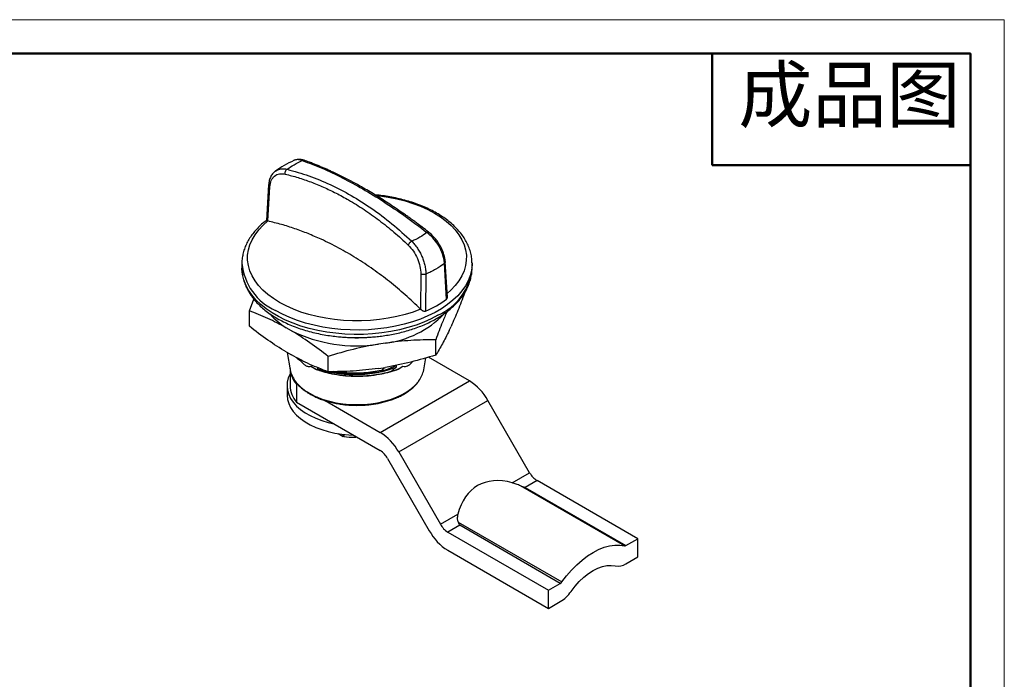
# Model space of a CAD drawing. Header units: millimetres. Extents: x 2869 to 3145, y 1559 to 1751.
# Tile 8 of 8: x 3008 to 3140, y 1662 to 1751. Entities that reach past the tile are written whole.
import ezdxf

# ---------------------------------------------------------------- set-up
doc = ezdxf.new("R2010")
doc.units = ezdxf.units.MM
doc.layers.add('1轮廓实线层', color=7, linetype='Continuous')
doc.layers.add('粗实线层', color=7, linetype='Continuous', lineweight=50)
doc.layers.add('细实线层', color=3, linetype='Continuous', lineweight=18)
doc.styles.add('TEXTSTYLE_2', font='arial.ttf')

msp = doc.modelspace()

# ---------------------------------------------------------------- linework, layer by layer
at = {"layer": '1轮廓实线层', "linetype": 'Continuous', "lineweight": 25}
for p, q in [((3041.124873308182, 1728.553019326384), (3040.846702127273, 1723.778397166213)), ((3041.025037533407, 1723.701435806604), (3041.293407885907, 1728.312475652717)), ((3041.029298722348, 1723.700459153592), (3041.025031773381, 1723.701432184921)), ((3037.523918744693, 1717.960932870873), (3037.523918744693, 1717.370192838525)), ((3065.102386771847, 1713.191814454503), (3064.81684809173, 1717.989305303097)), ((3065.200468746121, 1713.458808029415), (3064.922960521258, 1718.191676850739)), ((3068.522933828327, 1718.061803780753), (3068.523918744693, 1717.960932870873)), ((3068.523918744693, 1717.370192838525), (3068.523918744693, 1717.960932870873)), ((3061.622929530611, 1716.576493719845), (3061.597232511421, 1711.825360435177)), ((3062.307020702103, 1716.540413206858), (3062.275104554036, 1711.559659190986)), ((3038.535031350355, 1711.595056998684), (3039.137722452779, 1713.17245011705)), ((3038.535031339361, 1709.517679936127), (3038.535031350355, 1711.595056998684)), ((3061.597225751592, 1711.82535739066), (3061.593540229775, 1711.828975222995)), ((3065.442253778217, 1708.944741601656), (3065.701072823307, 1709.50235871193)), ((3044.191885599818, 1708.92381765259), (3043.484778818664, 1709.332021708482)), ((3056.869039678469, 1707.261693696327), (3055.903113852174, 1707.112280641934)), ((3063.630520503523, 1705.635814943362), (3063.630520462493, 1707.713191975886)), ((3043.484778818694, 1706.065858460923), (3044.191885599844, 1705.657654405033)), ((3043.615752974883, 1705.990248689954), (3044.034475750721, 1703.65211894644)), ((3045.430521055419, 1704.893494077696), (3044.915645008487, 1705.190725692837)), ((3049.14163309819, 1703.394619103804), (3049.141633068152, 1705.471996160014)), ((3058.346728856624, 1704.03115476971), (3058.346733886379, 1704.23154925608)), ((3062.013361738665, 1703.65211894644), (3062.302322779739, 1705.265664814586)), ((3068.161730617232, 1702.179519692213), (3062.648617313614, 1705.362172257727)), ((3044.00308541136, 1703.827401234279), (3044.00308541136, 1701.529301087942)), ((3047.343610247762, 1703.789091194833), (3046.82873420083, 1704.086322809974)), ((3047.701125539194, 1704.012727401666), (3047.701135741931, 1703.812443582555)), ((3055.903113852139, 1703.846117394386), (3056.86903967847, 1703.995530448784)), ((3056.31699478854, 1703.480707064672), (3056.31699478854, 1703.56236114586)), ((3056.317026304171, 1703.56225244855), (3056.796252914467, 1703.984271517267)), ((3059.219103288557, 1704.086322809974), (3058.704227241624, 1703.789091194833)), ((3043.598918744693, 1701.529301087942), (3043.598918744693, 1700.304489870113)), ((3044.877459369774, 1701.742305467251), (3044.877459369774, 1699.292683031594)), ((3044.877459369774, 1701.742305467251), (3045.170654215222, 1701.573047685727)), ((3056.140915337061, 1695.24005074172), (3068.161730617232, 1702.179519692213)), ((3044.877459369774, 1699.292683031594), (3056.140915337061, 1692.790428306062)), ((3048.723612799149, 1699.521968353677), (3056.140915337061, 1695.24005074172)), ((3058.640915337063, 1692.601035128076), (3070.661730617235, 1699.540504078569)), ((3076.283050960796, 1689.804091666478), (3070.661730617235, 1699.540504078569)), ((3050.475292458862, 1695.088227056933), (3051.144146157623, 1694.686795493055)), ((3051.144146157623, 1694.686795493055), (3051.144146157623, 1694.972867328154)), ((3051.235819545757, 1694.962368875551), (3051.235817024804, 1694.663729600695)), ((3058.640915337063, 1692.601035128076), (3064.262235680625, 1682.864622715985)), ((3057.140915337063, 1691.734822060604), (3062.762235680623, 1681.998409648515)), ((3073.946291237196, 1688.455108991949), (3076.283050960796, 1689.804091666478)), ((3077.283050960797, 1688.748485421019), (3075.688523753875, 1687.827984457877)), ((3090.839400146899, 1680.922571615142), (3077.283050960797, 1688.748485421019)), ((3089.039483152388, 1679.959458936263), (3075.056847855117, 1688.031462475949)), ((3075.688523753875, 1687.827984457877), (3089.244872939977, 1680.002070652)), ((3064.262235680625, 1682.864622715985), (3066.598995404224, 1684.213605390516)), ((3066.635866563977, 1683.170133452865), (3080.618501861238, 1675.098129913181)), ((3066.856762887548, 1682.729517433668), (3065.262235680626, 1681.809016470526)), ((3065.262235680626, 1681.809016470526), (3078.818584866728, 1673.983102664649)), ((3080.413112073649, 1674.903603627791), (3066.856762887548, 1682.729517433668)), ((3089.244872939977, 1680.002070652), (3090.839400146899, 1680.922571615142)), ((3090.839400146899, 1678.472949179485), (3090.839400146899, 1680.922571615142)), ((3065.262235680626, 1679.359394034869), (3078.818584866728, 1671.533480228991)), ((3089.244872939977, 1677.552448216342), (3090.839400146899, 1678.472949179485)), ((3078.818584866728, 1673.983102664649), (3080.413112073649, 1674.903603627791)), ((3078.818584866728, 1671.533480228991), (3078.818584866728, 1673.983102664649)), ((3078.818584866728, 1671.533480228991), (3080.413112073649, 1672.453981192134))]:
    msp.add_line(p, q, dxfattribs=at)
at = {"layer": '1轮廓实线层', "linetype": 'Continuous', "lineweight": 25, "flags": 128}
for points in [[(3055.613148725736, 1727.131061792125), (3056.047237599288, 1727.082462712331), (3057.228629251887, 1726.909842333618), (3058.381285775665, 1726.681480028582), (3059.497329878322, 1726.398936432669), (3060.569134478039, 1726.064142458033), (3061.589374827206, 1725.679386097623), (3062.551078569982, 1725.247296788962), (3063.447673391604, 1724.770827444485), (3064.273031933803, 1724.253234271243), (3065.021513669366, 1723.698054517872), (3065.688003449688, 1723.109082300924), (3066.267946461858, 1722.49034267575), (3066.757379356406, 1721.84606412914), (3067.152957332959, 1721.180649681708), (3067.451976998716, 1720.498646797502), (3067.652394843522, 1719.804716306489), (3067.752841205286, 1719.10360055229), (3067.752629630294, 1718.400090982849), (3067.651761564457, 1717.698995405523), (3067.450926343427, 1717.005105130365), (3067.15149648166, 1716.323162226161), (3066.755518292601, 1715.657827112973), (3066.265697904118, 1715.013646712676), (3065.685382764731, 1714.395023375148), (3065.172656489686, 1713.933142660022)], [(3061.593540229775, 1711.828975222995), (3060.573531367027, 1711.444014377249), (3059.501928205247, 1711.109005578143), (3058.386054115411, 1710.826238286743), (3057.233535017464, 1710.597644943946), (3056.052247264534, 1710.424787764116), (3054.850263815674, 1710.308848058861), (3053.635799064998, 1710.250618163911), (3052.417152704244, 1710.250496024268), (3051.202653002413, 1710.308482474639), (3050.000599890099, 1710.424181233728), (3048.819208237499, 1710.596801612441), (3047.666551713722, 1710.825163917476), (3046.550507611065, 1711.107707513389), (3045.478703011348, 1711.442501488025), (3044.45846266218, 1711.827257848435), (3043.496758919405, 1712.259347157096), (3042.600164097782, 1712.735816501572), (3041.774805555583, 1713.253409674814), (3041.02632382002, 1713.808589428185), (3040.359834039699, 1714.397561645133), (3039.779891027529, 1715.016301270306), (3039.290458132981, 1715.660579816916), (3038.894880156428, 1716.325994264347), (3038.595860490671, 1717.007997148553), (3038.395442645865, 1717.701927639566), (3038.2949962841, 1718.403043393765), (3038.295207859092, 1719.106552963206), (3038.39607592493, 1719.807648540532), (3038.59691114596, 1720.501538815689), (3038.896341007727, 1721.183481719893), (3039.292319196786, 1721.848816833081), (3039.782139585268, 1722.492997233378), (3040.362454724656, 1723.111620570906), (3041.029298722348, 1723.700459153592)], [(3068.523918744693, 1717.960932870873), (3068.520775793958, 1717.780747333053), (3068.445408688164, 1717.061466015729), (3068.270027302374, 1716.348018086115), (3067.995769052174, 1715.645030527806), (3067.624412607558, 1714.957062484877), (3067.158366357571, 1714.288575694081), (3066.60065279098, 1713.643905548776), (3065.954888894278, 1713.027232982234), (3065.225262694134, 1712.442557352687), (3064.416506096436, 1711.89367050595), (3063.533864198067, 1711.38413218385), (3062.583061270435, 1710.917246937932), (3061.570263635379, 1710.496042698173), (3060.502039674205, 1710.123251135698), (3059.385317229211, 1709.801289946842), (3058.227338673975, 1709.532247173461), (3057.035613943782, 1709.31786766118), (3055.817871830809, 1709.159541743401), (3054.582009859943, 1709.058296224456), (3053.336043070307, 1709.014787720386), (3052.088052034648, 1709.029298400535), (3050.846130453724, 1709.101734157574), (3049.618332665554, 1709.231625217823), (3048.412621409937, 1709.418129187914), (3047.236816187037, 1709.660036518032), (3046.098542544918, 1709.955778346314), (3045.00518262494, 1710.303436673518), (3043.96382728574, 1710.700756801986), (3042.981230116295, 1711.145161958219), (3042.063763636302, 1711.633770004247)], [(3063.931687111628, 1711.012931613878), (3063.01019517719, 1710.526854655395), (3062.023938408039, 1710.085159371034), (3060.979313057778, 1709.690710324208), (3059.883093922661, 1709.346065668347), (3058.742390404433, 1709.053460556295), (3057.564600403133, 1708.814792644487), (3056.357362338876, 1708.631609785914), (3055.128505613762, 1708.505099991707), (3053.885999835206, 1708.436083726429), (3052.637903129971, 1708.425008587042), (3051.392309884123, 1708.471946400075), (3050.157298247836, 1708.5765927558), (3048.940877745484, 1708.738268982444), (3047.750937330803, 1708.955926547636), (3046.595194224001, 1709.228153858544), (3045.481143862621, 1709.553185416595), (3044.416011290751, 1709.92891326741), (3043.406704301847, 1710.352900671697), (3042.459768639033, 1710.822397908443), (3041.581345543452, 1711.334360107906), (3040.777131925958, 1711.885466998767), (3040.052343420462, 1712.472144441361), (3039.411680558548, 1713.090587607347), (3038.859298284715, 1713.736785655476), (3038.398779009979, 1714.406547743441), (3038.033109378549, 1715.095530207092), (3037.764660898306, 1715.799264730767), (3037.595174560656, 1716.513187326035), (3037.525749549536, 1717.232667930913), (3037.523918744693, 1717.370192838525)], [(3051.93453196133, 1708.006204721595), (3052.726763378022, 1707.983520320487), (3053.236960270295, 1707.982635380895)], [(3044.00308541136, 1703.105538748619), (3043.774146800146, 1702.573592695), (3043.637172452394, 1702.01901634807), (3043.599699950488, 1701.459248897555), (3043.662126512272, 1700.900224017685), (3043.823790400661, 1700.347867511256), (3044.082977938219, 1699.808034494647), (3044.436941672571, 1699.286447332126), (3044.881929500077, 1698.788634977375), (3045.413224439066, 1698.319874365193), (3046.025194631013, 1697.885134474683), (3046.711353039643, 1697.489023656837), (3047.464426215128, 1697.135740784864), (3048.276431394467, 1696.829030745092), (3049.138761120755, 1696.572144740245), (3049.892801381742, 1696.397387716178)], [(3047.663960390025, 1699.988103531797), (3048.459372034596, 1699.685829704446), (3049.305465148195, 1699.433551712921), (3050.192845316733, 1699.234070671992), (3051.111659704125, 1699.089601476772), (3052.051706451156, 1699.0017482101), (3053.002547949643, 1698.971486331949), (3053.953626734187, 1698.999151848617), (3054.894382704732, 1699.084437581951), (3055.814370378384, 1699.226396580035), (3056.703374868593, 1699.423452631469), (3057.551525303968, 1699.673417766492), (3058.349404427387, 1699.973516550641), (3059.088153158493, 1700.320416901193), (3059.759568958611, 1700.710267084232), (3060.356196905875, 1701.138738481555), (3060.87141246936, 1701.601073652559), (3061.29949506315, 1702.092139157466), (3061.369963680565, 1702.187399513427)], [(3043.598918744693, 1700.304489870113), (3043.599699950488, 1700.234437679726), (3043.662126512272, 1699.675412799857), (3043.823790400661, 1699.123056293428), (3044.082977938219, 1698.583223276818), (3044.436941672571, 1698.061636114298), (3044.881929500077, 1697.563823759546), (3045.413224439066, 1697.095063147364), (3046.025194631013, 1696.660323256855), (3046.711353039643, 1696.264212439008), (3047.464426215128, 1695.910929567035), (3048.276431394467, 1695.604219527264), (3049.138761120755, 1695.347333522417), (3050.042274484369, 1695.142994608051), (3050.97739401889, 1694.993368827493), (3051.93420722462, 1694.900042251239), (3052.53719244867, 1694.870813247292)], [(3080.618501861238, 1675.098129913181), (3081.249346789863, 1675.927406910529), (3081.918364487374, 1676.701114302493), (3082.618420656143, 1677.411001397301), (3083.342050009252, 1678.049498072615), (3084.081535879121, 1678.609795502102), (3084.828992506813, 1679.085918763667), (3085.576449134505, 1679.472790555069), (3086.315935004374, 1679.766285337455), (3087.039564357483, 1679.96327332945), (3087.739620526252, 1680.061653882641), (3088.408638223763, 1680.060377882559), (3089.039483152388, 1679.959458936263)], [(3081.850840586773, 1673.815665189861), (3082.389687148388, 1674.515015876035), (3082.965976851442, 1675.156057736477), (3083.570863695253, 1675.728950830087), (3084.195062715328, 1676.224901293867), (3084.828992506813, 1676.63629632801), (3085.462922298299, 1676.956821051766), (3086.087121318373, 1677.181555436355), (3086.692008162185, 1677.307049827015), (3087.268297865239, 1677.331377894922), (3087.807144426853, 1677.254166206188)]]:
    msp.add_lwpolyline(points, dxfattribs=at)
at = {"layer": '1轮廓实线层', "linetype": 'Continuous', "lineweight": 25}
for centre, radius, start, end in [((3045.262678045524, 1718.717934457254), 7.772929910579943, 185.3804419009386, 245.6980415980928), ((3060.742302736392, 1718.154068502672), 7.820997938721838, 294.0665598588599, 354.2477539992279), ((3056.579246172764, 1724.691085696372), 14.31353082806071, 293.4491639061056, 306.5454589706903), ((3048.098413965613, 1716.980363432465), 8.932119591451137, 220.8417418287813, 238.9007665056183), ((3055.289000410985, 1720.30662545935), 13.14027278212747, 276.9061860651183, 315.9386905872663), ((3052.955451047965, 1726.817378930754), 19.92434728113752, 243.9061972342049, 278.5077248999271), ((3047.568056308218, 1704.091153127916), 3.571609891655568, 184.7325513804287, 221.1204341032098), ((3047.534925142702, 1704.316356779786), 3.562914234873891, 190.7445770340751, 216.5766413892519), ((3058.46751022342, 1704.336012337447), 3.611201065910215, 323.4883906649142, 349.0833292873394), ((3047.503608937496, 1701.608559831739), 3.50142069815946, 181.2970676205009, 221.4075428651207), ((3049.389305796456, 1705.697938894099), 5.875377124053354, 216.6202628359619, 239.2743248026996), ((3064.344198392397, 1696.059422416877), 7.21312296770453, 28.85560887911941, 58.04532835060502), ((3051.247045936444, 1708.492147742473), 9.228069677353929, 238.2230013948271, 247.1524099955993), ((3052.32338311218, 1689.11995346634), 7.21312296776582, 28.85560887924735, 58.04532835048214), ((3054.613902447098, 1690.342389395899), 2.885249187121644, 28.85560887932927, 58.04532835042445), ((3078.810063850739, 1691.19652433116), 2.88524918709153, 208.8556088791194, 238.0453283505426), ((3069.079767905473, 1685.479491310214), 7.213122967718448, 208.8556088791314, 238.0453283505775), ((3066.789248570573, 1684.257055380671), 2.885249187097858, 208.8556088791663, 238.0453283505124), ((3089.088606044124, 1680.23898350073), 0.2838081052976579, 260.0327708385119, 303.408705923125), ((3088.151004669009, 1679.210838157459), 1.98665673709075, 260.0327708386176, 303.4087059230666), ((3080.059060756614, 1675.483120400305), 0.6791112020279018, 301.4225233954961, 325.4654246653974), ((3077.934752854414, 1676.510598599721), 4.753778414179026, 301.4225233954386, 325.4654246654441)]:
    msp.add_arc(centre, radius, start, end, dxfattribs=at)
msp.add_ellipse((3076.520487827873, 1675.512773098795), major_axis=(-7.248138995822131, 12.55346487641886), ratio=0.5773346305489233, start_param=5.751605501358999, end_param=6.814683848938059, dxfattribs=at)
for points, knots in [([(3042.047053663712, 1730.408521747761), (3042.133260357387, 1730.468274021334), (3042.334054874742, 1730.60745032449), (3042.711147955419, 1730.713076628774), (3043.14808634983, 1730.748450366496), (3043.458281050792, 1730.691262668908), (3043.61117062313, 1730.663075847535)], [0, 0, 0, 0, 0.2036785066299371, 0.4744124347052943, 0.7409470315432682, 1, 1, 1, 1]), ([(3044.520699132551, 1731.848159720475), (3044.074131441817, 1731.625735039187), (3043.180212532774, 1731.180495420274), (3042.435875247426, 1730.677071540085), (3042.06338039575, 1730.42513897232)], [0, 0, 0, 0, 0.4995617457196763, 1, 1, 1, 1]), ([(3043.61117065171, 1730.663075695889), (3043.915149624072, 1730.870965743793), (3044.523108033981, 1731.286746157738), (3045.279859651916, 1731.658796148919), (3045.658235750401, 1731.844821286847)], [0, 0, 0, 0, 0.4999996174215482, 0.9999999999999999, 0.9999999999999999, 0.9999999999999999, 0.9999999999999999]), ([(3045.907135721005, 1731.871763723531), (3045.642735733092, 1731.938854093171), (3045.110581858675, 1732.073885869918), (3044.680361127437, 1731.908236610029), (3044.463895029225, 1731.824889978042)], [0, 0, 0, 0, 0.4968487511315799, 1, 1, 1, 1]), ([(3045.658235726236, 1731.844821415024), (3045.420155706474, 1731.907273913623), (3045.101677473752, 1731.990816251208), (3044.759200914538, 1731.93837718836), (3044.609700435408, 1731.898597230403), (3044.535872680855, 1731.857882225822), (3044.520147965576, 1731.849210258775)], [0, 0, 0, 0, 0.5664424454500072, 0.757726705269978, 0.948397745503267, 1, 1, 1, 1]), ([(3045.658235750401, 1731.844821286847), (3046.537739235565, 1731.515183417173), (3048.286385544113, 1730.85979085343), (3051.015161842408, 1729.564081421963), (3053.788241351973, 1728.062255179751), (3056.619596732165, 1726.328713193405), (3059.509412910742, 1724.380878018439), (3061.457070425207, 1722.902438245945), (3062.436668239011, 1722.158839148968)], [0, 0, 0, 0, 0.16863213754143, 0.3352777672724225, 0.499998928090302, 0.6647210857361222, 0.8313674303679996, 1, 1, 1, 1]), ([(3045.658236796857, 1731.844815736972), (3045.705490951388, 1731.863144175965), (3045.77813037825, 1731.891318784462), (3045.86223709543, 1731.886914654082), (3045.89581192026, 1731.873534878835), (3045.906874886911, 1731.869126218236)], [0, 0, 0, 0, 0.555183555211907, 0.853432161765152, 1, 1, 1, 1]), ([(3062.659780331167, 1722.205307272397), (3062.376427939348, 1722.424099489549), (3061.872971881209, 1722.812846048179), (3061.212069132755, 1723.30825704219), (3060.699225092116, 1723.686669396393), (3060.267864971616, 1724.00051093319), (3059.852623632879, 1724.298750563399), (3058.905914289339, 1724.969598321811), (3057.50526041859, 1725.923170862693), (3055.664654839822, 1727.09584612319), (3053.75176672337, 1728.234558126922), (3051.707359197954, 1729.352020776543), (3050.106324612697, 1730.136589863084), (3049.078580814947, 1730.603201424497), (3048.603384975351, 1730.812536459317), (3048.128554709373, 1731.015203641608), (3047.649343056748, 1731.213091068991), (3047.143132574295, 1731.414625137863), (3046.559443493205, 1731.638481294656), (3046.142462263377, 1731.787610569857), (3045.907730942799, 1731.871559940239)], [0, 0, 0, 0, 0.04895032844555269, 0.0869741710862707, 0.1141640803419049, 0.1375723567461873, 0.1615455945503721, 0.1859886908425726, 0.301447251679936, 0.4045521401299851, 0.5076725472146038, 0.6389335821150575, 0.7702267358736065, 0.7997107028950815, 0.8291970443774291, 0.8586859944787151, 0.8886161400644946, 0.9194601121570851, 0.9546616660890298, 1, 1, 1, 1]), ([(3042.04942145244, 1730.407618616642), (3041.938693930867, 1730.323541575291), (3041.688199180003, 1730.133337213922), (3041.405163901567, 1729.696505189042), (3041.189903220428, 1729.150552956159), (3041.145285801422, 1728.728388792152), (3041.123092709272, 1728.518400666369)], [0, 0, 0, 0, 0.2102125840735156, 0.4755561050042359, 0.7391370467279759, 1, 1, 1, 1]), ([(3041.2933997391, 1728.312471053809), (3041.337899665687, 1728.606433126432), (3041.42734435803, 1729.197295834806), (3041.895354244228, 1729.797586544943), (3042.550600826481, 1730.123967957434), (3043.091400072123, 1730.053233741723), (3043.360439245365, 1730.018044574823)], [0, 0, 0, 0, 0.2487144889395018, 0.4999152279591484, 0.7512156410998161, 1, 1, 1, 1]), ([(3043.360439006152, 1730.018045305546), (3043.355272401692, 1730.076476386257), (3043.34733026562, 1730.16629700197), (3043.370321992, 1730.294118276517), (3043.400181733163, 1730.390693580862), (3043.442553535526, 1730.479942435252), (3043.509033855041, 1730.582298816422), (3043.570912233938, 1730.631236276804), (3043.611166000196, 1730.66307158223)], [0, 0, 0, 0, 0.2397544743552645, 0.3685520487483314, 0.5000006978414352, 0.6314492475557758, 0.7602465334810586, 1, 1, 1, 1]), ([(3043.360439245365, 1730.018044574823), (3043.934666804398, 1729.866535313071), (3045.083432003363, 1729.563434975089), (3046.804616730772, 1728.966440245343), (3048.517134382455, 1728.26783779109), (3050.21703859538, 1727.459352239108), (3052.039970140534, 1726.469378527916), (3053.977116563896, 1725.267697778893), (3056.013619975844, 1723.818624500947), (3058.008554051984, 1722.22699853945), (3059.292883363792, 1721.04204706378), (3059.934599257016, 1720.449985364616)], [0, 0, 0, 0, 0.1000422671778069, 0.20013855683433, 0.3002328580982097, 0.4000759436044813, 0.5000214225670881, 0.6249167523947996, 0.7497460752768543, 0.8749604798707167, 1, 1, 1, 1]), ([(3043.61117065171, 1730.663075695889), (3044.590760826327, 1730.391221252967), (3046.538406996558, 1729.850713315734), (3049.428211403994, 1728.647963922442), (3052.259563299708, 1727.179777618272), (3055.032646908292, 1725.412596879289), (3057.761434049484, 1723.37180417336), (3059.510090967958, 1721.778477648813), (3060.389601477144, 1720.97709264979)], [0, 0, 0, 0, 0.1686312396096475, 0.3352769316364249, 0.4999991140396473, 0.6647202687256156, 0.8313665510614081, 1, 1, 1, 1]), ([(3041.132286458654, 1728.543731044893), (3041.129399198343, 1728.531905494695), (3041.117858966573, 1728.48463937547), (3041.168105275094, 1728.398025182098), (3041.251640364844, 1728.340992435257), (3041.293407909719, 1728.312476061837)], [0, 0, 0, 0, 0.1429817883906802, 0.571490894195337, 0.9999999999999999, 0.9999999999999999, 0.9999999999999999, 0.9999999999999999]), ([(3068.514766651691, 1718.074624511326), (3068.509294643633, 1718.259193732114), (3068.496497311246, 1718.690843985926), (3068.366681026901, 1719.370852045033), (3068.146979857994, 1720.085506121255), (3067.843532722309, 1720.769789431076), (3067.472462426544, 1721.416440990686), (3067.024999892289, 1722.043634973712), (3066.504199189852, 1722.647503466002), (3065.913479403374, 1723.224478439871), (3065.256867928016, 1723.771416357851), (3064.538728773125, 1724.285609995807), (3063.763738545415, 1724.764713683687), (3062.936770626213, 1725.206735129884), (3062.062939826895, 1725.609950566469), (3061.147670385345, 1725.97284249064), (3060.197092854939, 1726.294046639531), (3059.218549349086, 1726.572162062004), (3058.222145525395, 1726.806293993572), (3057.224397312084, 1726.993589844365), (3056.297923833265, 1727.131572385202), (3055.703033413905, 1727.190792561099), (3055.440524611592, 1727.216924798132)], [0, 0, 0, 0, 0.03990651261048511, 0.0933289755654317, 0.148323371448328, 0.1986781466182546, 0.2494810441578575, 0.3006843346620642, 0.3521994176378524, 0.4039200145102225, 0.4557448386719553, 0.5075895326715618, 0.5593861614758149, 0.6110719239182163, 0.6626113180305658, 0.7139626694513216, 0.7650671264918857, 0.815826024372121, 0.8660520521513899, 0.9153407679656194, 0.9626422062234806, 1, 1, 1, 1]), ([(3040.855842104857, 1723.80018974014), (3040.785145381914, 1723.748359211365), (3040.490820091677, 1723.532577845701), (3040.028053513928, 1723.122327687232), (3039.472063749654, 1722.570195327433), (3038.980781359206, 1721.987970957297), (3038.552979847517, 1721.380070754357), (3038.193356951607, 1720.747571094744), (3037.906029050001, 1720.092598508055), (3037.691347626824, 1719.41699396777), (3037.565866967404, 1718.723004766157), (3037.511749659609, 1718.244843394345), (3037.525011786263, 1718.000586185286), (3037.525447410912, 1717.992563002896)], [0, 0, 0, 0, 0.03334601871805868, 0.1388264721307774, 0.2446199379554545, 0.3506785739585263, 0.4569767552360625, 0.5635338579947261, 0.6704487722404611, 0.7779388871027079, 0.8863705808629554, 0.9962675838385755, 1, 1, 1, 1]), ([(3040.85302399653, 1723.777706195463), (3040.850035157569, 1723.773782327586), (3040.846983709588, 1723.769776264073), (3040.848525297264, 1723.766503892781), (3040.849340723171, 1723.764965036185), (3040.856903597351, 1723.753782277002), (3040.886411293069, 1723.738772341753), (3040.952705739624, 1723.717900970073), (3041.002416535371, 1723.706585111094), (3041.025037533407, 1723.701435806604)], [0, 0, 0, 0, 0.1055206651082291, 0.10773107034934, 0.123769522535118, 0.1671031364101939, 0.5520312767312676, 0.7961509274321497, 1, 1, 1, 1]), ([(3061.593540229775, 1711.828975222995), (3060.907319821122, 1712.480600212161), (3059.534354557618, 1713.784348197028), (3057.399316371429, 1715.561256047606), (3055.194826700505, 1717.216141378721), (3052.918697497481, 1718.724338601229), (3050.578956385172, 1720.080407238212), (3048.410249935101, 1721.161607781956), (3046.428954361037, 1722.013288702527), (3044.640135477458, 1722.678071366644), (3042.839118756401, 1723.252332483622), (3041.632572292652, 1723.55108354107), (3041.029298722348, 1723.700459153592)], [0, 0, 0, 0, 0.1093597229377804, 0.2188030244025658, 0.3281619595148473, 0.4406996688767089, 0.553329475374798, 0.665867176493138, 0.7491009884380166, 0.8323348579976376, 0.9161673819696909, 1, 1, 1, 1]), ([(3062.436668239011, 1722.158839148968), (3062.132684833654, 1721.929868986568), (3061.524718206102, 1721.471928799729), (3060.767973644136, 1721.142037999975), (3060.389601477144, 1720.97709264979)], [0, 0, 0, 0, 0.5000001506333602, 1, 1, 1, 1]), ([(3064.816847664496, 1717.989305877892), (3064.794930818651, 1718.196405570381), (3064.751227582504, 1718.60937223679), (3064.578155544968, 1719.193011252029), (3064.375499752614, 1719.694845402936), (3064.169903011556, 1720.108914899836), (3063.821242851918, 1720.701033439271), (3063.263496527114, 1721.451062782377), (3062.71180984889, 1721.923314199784), (3062.436668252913, 1722.158839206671)], [0, 0, 0, 0, 0.1437569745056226, 0.2866582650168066, 0.380073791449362, 0.4710198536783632, 0.5588175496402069, 0.7799699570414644, 0.9999999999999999, 0.9999999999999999, 0.9999999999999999, 0.9999999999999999]), ([(3062.436673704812, 1722.158833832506), (3062.47701119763, 1722.181860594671), (3062.539018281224, 1722.21725749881), (3062.604870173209, 1722.225046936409), (3062.641124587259, 1722.220184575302), (3062.65490381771, 1722.206707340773), (3062.659194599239, 1722.202510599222)], [0, 0, 0, 0, 0.4285584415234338, 0.658783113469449, 0.893746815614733, 1, 1, 1, 1]), ([(3064.924768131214, 1718.156986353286), (3064.905370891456, 1718.355544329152), (3064.867197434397, 1718.746303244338), (3064.695906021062, 1719.355740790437), (3064.457764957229, 1719.945786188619), (3064.159022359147, 1720.505182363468), (3063.815349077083, 1721.018898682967), (3063.326183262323, 1721.63013441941), (3062.910357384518, 1721.987856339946), (3062.63804931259, 1722.222114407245)], [0, 0, 0, 0, 0.139924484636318, 0.2753691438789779, 0.406465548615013, 0.5333233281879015, 0.6560563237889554, 0.774764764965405, 1, 1, 1, 1]), ([(3060.389600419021, 1720.977088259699), (3060.342177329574, 1720.949391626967), (3060.269278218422, 1720.906816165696), (3060.173170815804, 1720.821563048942), (3060.103336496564, 1720.748167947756), (3060.042089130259, 1720.669712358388), (3059.975827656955, 1720.566870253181), (3059.950846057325, 1720.496056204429), (3059.934594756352, 1720.449989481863)], [0, 0, 0, 0, 0.2397535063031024, 0.3685507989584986, 0.4999993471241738, 0.6314479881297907, 0.7602455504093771, 0.9999999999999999, 0.9999999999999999, 0.9999999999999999, 0.9999999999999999]), ([(3059.934599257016, 1720.449985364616), (3060.170642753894, 1720.193596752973), (3060.645117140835, 1719.678226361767), (3061.190544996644, 1718.658710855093), (3061.55762158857, 1717.576335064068), (3061.601226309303, 1716.908664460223), (3061.622920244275, 1716.576489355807)], [0, 0, 0, 0, 0.2487840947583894, 0.5000844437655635, 0.7512852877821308, 1, 1, 1, 1]), ([(3060.389601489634, 1720.977092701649), (3060.521684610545, 1720.840678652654), (3060.789669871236, 1720.563906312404), (3061.161233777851, 1720.063265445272), (3061.499927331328, 1719.50923706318), (3061.783940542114, 1718.926760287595), (3062.011525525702, 1718.329239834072), (3062.178787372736, 1717.726957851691), (3062.288396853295, 1717.116778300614), (3062.300791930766, 1716.733173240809), (3062.307020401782, 1716.540413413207)], [0, 0, 0, 0, 0.1213718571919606, 0.2462530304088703, 0.373106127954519, 0.5002354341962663, 0.6190928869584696, 0.7433271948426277, 0.8710230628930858, 1, 1, 1, 1]), ([(3053.023918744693, 1707.999521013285), (3053.42694636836, 1708.004603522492), (3053.99302388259, 1708.011742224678), (3054.825541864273, 1708.059370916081), (3055.532422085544, 1708.116312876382), (3056.3672806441, 1708.211218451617), (3057.232229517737, 1708.339647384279), (3058.12214098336, 1708.505673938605), (3059.019850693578, 1708.709911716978), (3059.91382471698, 1708.952763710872), (3060.794393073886, 1709.234039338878), (3061.653486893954, 1709.553192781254), (3062.484198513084, 1709.909409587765), (3063.280510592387, 1710.301688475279), (3064.03709860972, 1710.728901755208), (3064.749157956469, 1711.189828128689), (3065.412244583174, 1711.683148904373), (3066.022210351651, 1712.20746438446), (3066.575121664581, 1712.761289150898), (3067.067229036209, 1713.343058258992), (3067.494820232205, 1713.951080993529), (3067.854456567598, 1714.583547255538), (3068.141942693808, 1715.238530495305), (3068.355972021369, 1715.914125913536), (3068.483936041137, 1716.608141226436), (3068.536812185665, 1717.137551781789), (3068.518082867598, 1717.433015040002), (3068.51432695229, 1717.492266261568)], [0, 0, 0, 0, 0.05002558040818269, 0.07026405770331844, 0.1038170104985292, 0.1385690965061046, 0.1757592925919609, 0.2144665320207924, 0.254321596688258, 0.2950324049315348, 0.3363954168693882, 0.3782639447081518, 0.4205315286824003, 0.4631204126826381, 0.505973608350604, 0.5490491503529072, 0.5923122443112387, 0.63572830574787, 0.6792732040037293, 0.7229272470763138, 0.7666798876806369, 0.8105391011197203, 0.8545455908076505, 0.8987888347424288, 0.9434196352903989, 0.9886535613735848, 1, 1, 1, 1]), ([(3064.816848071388, 1717.989305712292), (3064.436008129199, 1717.718404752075), (3063.674327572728, 1717.176602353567), (3062.762789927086, 1716.752476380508), (3062.307020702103, 1716.540413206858)], [0, 0, 0, 0, 0.4999995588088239, 0.9999999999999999, 0.9999999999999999, 0.9999999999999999, 0.9999999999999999]), ([(3064.918950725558, 1718.182961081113), (3064.918155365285, 1718.151299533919), (3064.916425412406, 1718.082433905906), (3064.851873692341, 1718.021929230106), (3064.817000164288, 1717.989242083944)], [0, 0, 0, 0, 0.4597583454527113, 0.9999999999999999, 0.9999999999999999, 0.9999999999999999, 0.9999999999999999]), ([(3037.528430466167, 1717.344958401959), (3037.534388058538, 1717.130845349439), (3037.547221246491, 1716.669626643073), (3037.680724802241, 1715.960250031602), (3037.900963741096, 1715.245625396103), (3038.204277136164, 1714.561334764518), (3038.575382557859, 1713.914685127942), (3039.022835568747, 1713.287490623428), (3039.543638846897, 1712.68362227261), (3040.134357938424, 1712.10664725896), (3040.790969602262, 1711.559709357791), (3041.50910870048, 1711.045515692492), (3042.284098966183, 1710.566412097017), (3043.111066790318, 1710.124390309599), (3043.98489793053, 1709.721176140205), (3044.900166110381, 1709.358279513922), (3045.850748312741, 1709.037092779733), (3046.829274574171, 1708.758913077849), (3047.825741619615, 1708.525016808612), (3048.823261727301, 1708.336870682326), (3049.795844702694, 1708.195105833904), (3050.654848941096, 1708.103323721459), (3051.42321366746, 1708.045868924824), (3052.183248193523, 1708.007770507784), (3052.723098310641, 1708.002472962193), (3053.023918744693, 1707.999521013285)], [0, 0, 0, 0, 0.04133198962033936, 0.08903281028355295, 0.1381372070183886, 0.18309889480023, 0.228460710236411, 0.2741800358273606, 0.3201777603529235, 0.366358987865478, 0.412633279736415, 0.4589253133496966, 0.5051744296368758, 0.55132455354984, 0.5973439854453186, 0.6431955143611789, 0.6888265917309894, 0.734149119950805, 0.7789958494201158, 0.8230056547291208, 0.8652410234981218, 0.9044474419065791, 0.9323413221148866, 0.9622985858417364, 0.9999999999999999, 0.9999999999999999, 0.9999999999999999, 0.9999999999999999]), ([(3067.512806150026, 1714.000071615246), (3067.213790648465, 1713.197330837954), (3066.613837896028, 1711.58669013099), (3066.005976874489, 1710.198617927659), (3065.701072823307, 1709.50235871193)], [0, 0, 0, 0, 0.4983984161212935, 1, 1, 1, 1]), ([(3065.102539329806, 1713.191752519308), (3065.117964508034, 1713.206134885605), (3065.15121852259, 1713.237140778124), (3065.195866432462, 1713.324349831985), (3065.197279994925, 1713.405480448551), (3065.198210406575, 1713.458880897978)], [0, 0, 0, 0, 0.2282259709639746, 0.4920156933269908, 1, 1, 1, 1]), ([(3043.484778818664, 1709.332021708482), (3042.657549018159, 1709.7706658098), (3040.996840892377, 1710.651267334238), (3039.357690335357, 1711.27967230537), (3038.535031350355, 1711.595056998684)], [0, 0, 0, 0, 0.4981187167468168, 1, 1, 1, 1]), ([(3061.597232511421, 1711.825360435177), (3061.619001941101, 1711.804867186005), (3061.666828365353, 1711.759844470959), (3061.75263490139, 1711.696399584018), (3061.837769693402, 1711.642067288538), (3061.898347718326, 1711.61028157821), (3061.929301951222, 1711.595710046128), (3061.937825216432, 1711.591833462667), (3061.940474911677, 1711.590643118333), (3062.000184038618, 1711.564326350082), (3062.0906781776, 1711.535040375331), (3062.204220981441, 1711.535727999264), (3062.252716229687, 1711.552017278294), (3062.275221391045, 1711.559576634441)], [0, 0, 0, 0, 0.1219842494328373, 0.2679937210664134, 0.4020201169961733, 0.4984692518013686, 0.5244084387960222, 0.5317997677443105, 0.5341007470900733, 0.5354719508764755, 0.780268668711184, 0.8980294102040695, 0.9999999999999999, 0.9999999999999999, 0.9999999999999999, 0.9999999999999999]), ([(3065.134572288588, 1711.488202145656), (3064.934655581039, 1711.029103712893), (3064.429799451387, 1709.869727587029), (3063.931499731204, 1708.525264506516), (3063.630520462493, 1707.713191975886)], [0, 0, 0, 0, 0.3959874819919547, 0.9999999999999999, 0.9999999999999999, 0.9999999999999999, 0.9999999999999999]), ([(3043.484778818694, 1706.065858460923), (3042.657549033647, 1706.582313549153), (3040.996840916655, 1707.619124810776), (3039.357690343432, 1708.883242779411), (3038.535031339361, 1709.517679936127)], [0, 0, 0, 0, 0.4981187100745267, 1, 1, 1, 1]), ([(3049.141633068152, 1705.471996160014), (3048.324707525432, 1706.102118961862), (3046.685606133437, 1707.366414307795), (3045.024898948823, 1708.403575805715), (3044.191885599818, 1708.92381765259)], [0, 0, 0, 0, 0.4983984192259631, 1, 1, 1, 1]), ([(3065.442253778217, 1708.944741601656), (3065.139466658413, 1708.331302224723), (3064.531605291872, 1707.099789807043), (3063.931634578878, 1706.125029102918), (3063.630520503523, 1705.635814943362)], [0, 0, 0, 0, 0.4981187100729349, 1, 1, 1, 1]), ([(3055.903113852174, 1707.112280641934), (3054.773096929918, 1706.898579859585), (3052.504527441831, 1706.469564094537), (3050.265406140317, 1705.805351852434), (3049.141633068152, 1705.471996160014)], [0, 0, 0, 0, 0.4981187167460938, 1, 1, 1, 1]), ([(3063.630520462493, 1707.713191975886), (3062.514579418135, 1707.699095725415), (3060.275525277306, 1707.670812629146), (3058.006957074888, 1707.398357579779), (3056.869039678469, 1707.261693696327)], [0, 0, 0, 0, 0.4983984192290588, 1, 1, 1, 1]), ([(3049.14163309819, 1703.394619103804), (3048.324707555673, 1703.707698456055), (3046.685606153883, 1704.33586929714), (3045.024898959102, 1705.21611950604), (3044.191885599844, 1705.657654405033)], [0, 0, 0, 0, 0.4983984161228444, 0.9999999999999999, 0.9999999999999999, 0.9999999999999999, 0.9999999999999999]), ([(3063.630520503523, 1705.635814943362), (3062.514579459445, 1705.304675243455), (3060.275525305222, 1704.640267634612), (3058.006957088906, 1704.210901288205), (3056.86903967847, 1703.995530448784)], [0, 0, 0, 0, 0.4983984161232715, 1, 1, 1, 1]), ([(3046.82873420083, 1704.086322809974), (3046.725159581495, 1704.063158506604), (3046.615780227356, 1704.056490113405), (3046.379516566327, 1704.092898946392), (3046.255631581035, 1704.136394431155), (3046.002419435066, 1704.282746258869), (3045.88063582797, 1704.380669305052), (3045.64482013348, 1704.616293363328), (3045.534101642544, 1704.750736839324), (3045.430521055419, 1704.893494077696)], [0, 0, 0, 0, 0.25, 0.25, 0.5, 0.5, 0.75, 0.75, 1, 1, 1, 1]), ([(3060.508107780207, 1704.76564218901), (3060.42523896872, 1704.661367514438), (3060.222819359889, 1704.406660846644), (3059.860480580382, 1704.151111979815), (3059.502273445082, 1704.046227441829), (3059.31059453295, 1704.073368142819), (3059.219103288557, 1704.086322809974)], [0, 0, 0, 0, 0.2086207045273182, 0.5095876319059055, 0.7659187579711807, 1, 1, 1, 1]), ([(3047.343610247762, 1703.789091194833), (3047.40252857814, 1703.767354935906), (3047.520702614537, 1703.723757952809), (3047.697534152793, 1703.66488061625), (3047.874866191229, 1703.610020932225), (3047.992711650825, 1703.577649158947), (3048.051890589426, 1703.561392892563)], [0, 0, 0, 0, 0.2474846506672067, 0.4963864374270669, 0.7470983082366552, 1, 1, 1, 1]), ([(3058.704227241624, 1703.789091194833), (3058.613617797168, 1703.753175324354), (3058.432743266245, 1703.681480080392), (3058.154282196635, 1703.580694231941), (3057.871378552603, 1703.485186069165), (3057.58347551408, 1703.395415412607), (3057.290723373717, 1703.311259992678), (3056.993081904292, 1703.232752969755), (3056.690568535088, 1703.159885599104), (3056.383160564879, 1703.09266105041), (3055.687557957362, 1702.955455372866), (3054.572656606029, 1702.800578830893), (3053.024109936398, 1702.731839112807), (3051.475314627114, 1702.800561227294), (3050.275037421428, 1702.967303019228), (3049.41772985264, 1703.14360421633), (3048.87422272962, 1703.276846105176), (3048.346906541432, 1703.428752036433), (3047.833950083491, 1703.597837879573), (3047.507353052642, 1703.725224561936), (3047.343610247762, 1703.789091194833)], [0, 0, 0, 0, 0.02726363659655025, 0.05442365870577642, 0.0815097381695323, 0.1085517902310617, 0.1355798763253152, 0.1626241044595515, 0.1897145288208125, 0.2168810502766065, 0.2441533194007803, 0.3720604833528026, 0.500012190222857, 0.6279193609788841, 0.7558710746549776, 0.804864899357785, 0.8535997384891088, 0.9022502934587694, 0.9509921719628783, 1, 1, 1, 1]), ([(3047.700796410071, 1703.812212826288), (3047.759163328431, 1703.771207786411), (3047.876335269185, 1703.688889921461), (3047.993225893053, 1703.603997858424), (3048.051889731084, 1703.561393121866)], [0, 0, 0, 0, 0.4981305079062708, 1, 1, 1, 1]), ([(3047.701139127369, 1703.812442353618), (3048.100734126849, 1703.678144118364), (3048.528135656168, 1703.534500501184), (3048.998502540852, 1703.446260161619), (3049.029104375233, 1703.440519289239)], [0, 0, 0, 0, 0.9349404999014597, 1, 1, 1, 1]), ([(3048.051978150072, 1703.561338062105), (3048.765377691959, 1703.330986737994), (3049.531310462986, 1703.150878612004), (3051.12330364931, 1702.903229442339), (3051.949270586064, 1702.835707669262), (3053.612295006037, 1702.818717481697), (3054.449253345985, 1702.869254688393), (3056.084201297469, 1703.08683346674), (3056.882092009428, 1703.253866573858), (3057.636454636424, 1703.474880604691)], [0, 0, 0, 0, 0.25, 0.25, 0.5, 0.5, 0.75, 0.75, 1, 1, 1, 1]), ([(3055.903113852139, 1703.846117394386), (3054.773096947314, 1703.710227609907), (3052.504527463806, 1703.437421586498), (3050.265406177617, 1703.408922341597), (3049.14163309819, 1703.394619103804)], [0, 0, 0, 0, 0.4981187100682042, 1, 1, 1, 1]), ([(3049.252090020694, 1703.398033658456), (3049.583299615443, 1703.329327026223), (3050.349704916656, 1703.170342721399), (3051.622188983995, 1703.048634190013), (3053.023448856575, 1703.016422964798), (3054.427604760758, 1703.101040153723), (3055.801522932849, 1703.2993470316), (3057.128514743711, 1703.600399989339), (3057.940657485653, 1703.88756984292), (3058.346728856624, 1704.03115476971)], [0, 0, 0, 0, 0.1125650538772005, 0.260470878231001, 0.4083767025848, 0.5562825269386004, 0.7041883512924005, 0.8520941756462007, 0.9999999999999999, 0.9999999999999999, 0.9999999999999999, 0.9999999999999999]), ([(3049.730842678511, 1703.362174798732), (3050.266283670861, 1703.275116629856), (3050.810021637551, 1703.212586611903), (3051.913856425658, 1703.135204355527), (3052.476096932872, 1703.12071248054), (3053.586355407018, 1703.140519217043), (3054.137981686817, 1703.174427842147), (3055.23422771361, 1703.291021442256), (3055.781544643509, 1703.374148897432), (3056.316984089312, 1703.481125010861)], [0, 0, 0, 0, 0.2499999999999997, 0.2499999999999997, 0.4999999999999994, 0.4999999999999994, 0.7499999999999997, 0.7499999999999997, 1, 1, 1, 1]), ([(3056.316998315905, 1703.562224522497), (3055.933765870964, 1703.493251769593), (3055.162703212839, 1703.354478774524), (3053.762422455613, 1703.219731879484), (3052.11863267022, 1703.188433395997), (3050.758979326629, 1703.289162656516), (3050.031056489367, 1703.399105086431), (3049.904599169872, 1703.418204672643)], [0, 0, 0, 0, 0.183411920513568, 0.3690242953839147, 0.6500392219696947, 0.9392035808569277, 1, 1, 1, 1]), ([(3057.63648455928, 1703.474901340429), (3057.755782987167, 1703.570961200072), (3057.991823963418, 1703.761022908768), (3058.229464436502, 1703.941609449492), (3058.346998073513, 1704.030925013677)], [0, 0, 0, 0, 0.5054140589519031, 1, 1, 1, 1]), ([(3057.636485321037, 1703.474901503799), (3057.708089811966, 1703.490892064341), (3057.85041112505, 1703.522674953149), (3058.064667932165, 1703.57899992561), (3058.278054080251, 1703.641670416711), (3058.490938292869, 1703.710781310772), (3058.633282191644, 1703.763043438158), (3058.704227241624, 1703.789091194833)], [0, 0, 0, 0, 0.2042334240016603, 0.4059350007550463, 0.6055100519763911, 0.8033838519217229, 1, 1, 1, 1]), ([(3044.708728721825, 1702.120947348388), (3044.804858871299, 1701.991790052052), (3045.015172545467, 1701.709219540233), (3045.424806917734, 1701.302912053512), (3045.875188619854, 1700.92300624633), (3046.210795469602, 1700.702670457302), (3046.359736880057, 1700.604886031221)], [0, 0, 0, 0, 0.2314289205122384, 0.5063205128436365, 0.7809063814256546, 1, 1, 1, 1]), ([(3053.023918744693, 1698.87811440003), (3053.333038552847, 1698.88317334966), (3053.766616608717, 1698.890269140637), (3054.401212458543, 1698.93742848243), (3054.936277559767, 1698.993462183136), (3055.563071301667, 1699.086359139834), (3056.205040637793, 1699.211211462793), (3056.855875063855, 1699.371352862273), (3057.500446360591, 1699.566599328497), (3058.128122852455, 1699.796478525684), (3058.729961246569, 1700.059902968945), (3059.298603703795, 1700.355424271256), (3059.82759300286, 1700.681475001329), (3060.312379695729, 1701.036088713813), (3060.745274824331, 1701.418498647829), (3061.090272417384, 1701.778533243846), (3061.263034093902, 1702.018874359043), (3061.332568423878, 1702.115608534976)], [0, 0, 0, 0, 0.08805018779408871, 0.1235010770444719, 0.1822142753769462, 0.2428685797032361, 0.3076182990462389, 0.3748262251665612, 0.4438378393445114, 0.5141412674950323, 0.5853900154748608, 0.6573485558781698, 0.7298662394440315, 0.8028616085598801, 0.8763006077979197, 0.9502126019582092, 1, 1, 1, 1]), ([(3046.32865697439, 1700.619507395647), (3046.437810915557, 1700.550983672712), (3046.753653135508, 1700.352706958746), (3047.271470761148, 1700.07903383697), (3047.704393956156, 1699.894832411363), (3047.893100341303, 1699.814541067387)], [0, 0, 0, 0, 0.2295318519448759, 0.6641615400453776, 1, 1, 1, 1]), ([(3046.387614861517, 1700.647337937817), (3046.378045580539, 1700.646042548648), (3046.359032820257, 1700.643468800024), (3046.343228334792, 1700.630565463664), (3046.342160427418, 1700.615244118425), (3046.348817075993, 1700.603951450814), (3046.357814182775, 1700.6007850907), (3046.357898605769, 1700.600755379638)], [0, 0, 0, 0, 0.2443328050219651, 0.4854535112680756, 0.7334121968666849, 0.997498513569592, 1, 1, 1, 1]), ([(3047.85007516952, 1699.833332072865), (3047.84360733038, 1699.835659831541), (3047.822977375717, 1699.84308449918), (3047.7889264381, 1699.868329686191), (3047.747699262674, 1699.905812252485), (3047.706674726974, 1699.947613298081), (3047.67817638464, 1699.974627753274), (3047.663960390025, 1699.988103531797)], [0, 0, 0, 0, 0.1089413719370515, 0.3474816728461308, 0.5709380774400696, 0.7859685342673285, 1, 1, 1, 1]), ([(3047.851072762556, 1699.835885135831), (3048.03322639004, 1699.762830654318), (3048.439413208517, 1699.599925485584), (3049.111412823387, 1699.392960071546), (3049.840103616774, 1699.210107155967), (3050.563159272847, 1699.07193943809), (3051.209878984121, 1698.98149451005), (3051.793245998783, 1698.924580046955), (3052.375745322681, 1698.886440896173), (3052.790879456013, 1698.881108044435), (3053.023918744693, 1698.87811440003)], [0, 0, 0, 0, 0.1199821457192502, 0.2675497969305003, 0.4123448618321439, 0.5512123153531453, 0.6811581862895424, 0.7740127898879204, 0.873140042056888, 0.9999999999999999, 0.9999999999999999, 0.9999999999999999, 0.9999999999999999]), ([(3051.235817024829, 1694.663729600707), (3051.2270931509, 1694.664632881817), (3051.209717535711, 1694.666431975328), (3051.184294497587, 1694.671823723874), (3051.161181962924, 1694.678631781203), (3051.149841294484, 1694.68406633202), (3051.144146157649, 1694.686795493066)], [0, 0, 0, 0, 0.2506099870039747, 0.499147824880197, 0.7484785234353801, 1, 1, 1, 1]), ([(3051.235817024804, 1694.663729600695), (3051.735378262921, 1694.622134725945), (3052.310482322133, 1694.574249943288), (3052.892385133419, 1694.616137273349), (3052.968821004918, 1694.621639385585)], [0, 0, 0, 0, 0.8686449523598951, 1, 1, 1, 1]), ([(3075.056847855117, 1688.031462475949), (3074.856904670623, 1688.121908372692), (3074.478185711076, 1688.293224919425), (3074.116857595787, 1688.403196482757), (3073.946291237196, 1688.455108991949)], [0, 0, 0, 0, 0.5279460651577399, 1, 1, 1, 1]), ([(3075.688523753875, 1687.827984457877), (3075.685695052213, 1687.828530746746), (3075.471997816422, 1687.869800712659), (3075.263039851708, 1687.951170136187), (3075.056847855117, 1688.031462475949)], [0, 0, 0, 0, 0.01323695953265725, 1, 1, 1, 1]), ([(3066.598995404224, 1684.213605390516), (3066.556134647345, 1683.995604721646), (3066.484275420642, 1683.630110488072), (3066.592281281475, 1683.30238543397), (3066.635866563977, 1683.170133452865)], [0, 0, 0, 0, 0.5964544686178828, 1, 1, 1, 1]), ([(3066.635866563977, 1683.170133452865), (3066.709742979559, 1683.013456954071), (3066.784610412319, 1682.85467871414), (3066.855820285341, 1682.731152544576), (3066.856762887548, 1682.729517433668)], [0, 0, 0, 0, 0.9867630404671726, 1, 1, 1, 1])]:
    msp.add_open_spline(points, degree=3, knots=knots, dxfattribs=at)
for points in [[(3062.307140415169, 1716.540330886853), (3062.253158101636, 1716.522482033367), (3062.145193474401, 1716.48678432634), (3061.951614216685, 1716.47945746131), (3061.763951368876, 1716.506937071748), (3061.669936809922, 1716.553308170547), (3061.622929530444, 1716.576493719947)], [(3058.347032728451, 1704.231360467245), (3057.66254988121, 1703.919082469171), (3056.985032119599, 1703.675467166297), (3056.317079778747, 1703.48115187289)]]:
    msp.add_open_spline(points, degree=3, dxfattribs=at)
at = {"layer": '粗实线层'}
for p, q in [((3100.865144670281, 1746.23162764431), (3100.865144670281, 1731.23162764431)), ((3100.865144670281, 1731.23162764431), (3135.645300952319, 1731.23162764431))]:
    msp.add_line(p, q, dxfattribs=at)
msp.add_lwpolyline([(2885.11252425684, 1746.23162764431), (3135.645300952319, 1746.23162764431), (3135.645300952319, 1562.298257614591), (2885.11252425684, 1562.298257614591)], close=True, dxfattribs=at)
at = {"layer": '细实线层'}
msp.add_lwpolyline([(2868.823769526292, 1750.800489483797), (3140.214162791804, 1750.800489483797), (3140.214162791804, 1558.908292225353), (2868.823769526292, 1558.908292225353)], close=True, dxfattribs=at)

# ---------------------------------------------------------------- texts
at = {"color": 3, "linetype": 'Continuous', "insert": (3104.391063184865, 1744.378513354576), "char_height": 7.310178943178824, "width": 32.12480980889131, "attachment_point": 1, "line_spacing_factor": 0.8999999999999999, "style": 'TEXTSTYLE_2'}
msp.add_mtext('成品图', dxfattribs=at)

doc.saveas('drawing.dxf')
